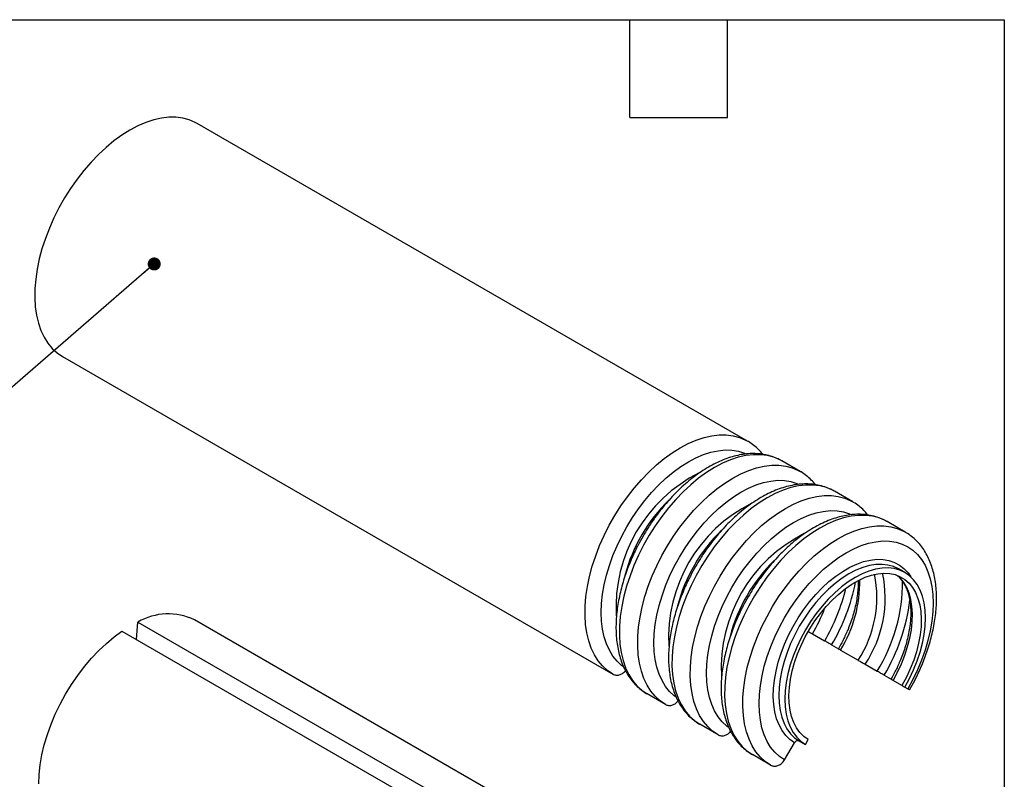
# Model space of a CAD drawing. Header units: millimetres. Extents: x 6 to 273, y 6 to 210.
# Tile 5 of 5: x 196 to 273, y 150 to 210. Entities that reach past the tile are written whole.
import ezdxf

# ---------------------------------------------------------------- set-up
doc = ezdxf.new("R2010")
doc.units = ezdxf.units.MM
doc.layers.add('TEXT', color=140, linetype='Continuous', lineweight=25)
doc.dimstyles.new('SLDDIMSTYLE1', dxfattribs={"dimtxt": 0.18, "dimasz": 1.016, "dimexe": 0, "dimexo": 0.0625, "dimgap": 0, "dimtad": 0, "dimtih": 1, "dimtoh": 1, "dimdec": 0, "dimrnd": 1e-09, "dimzin": 0, "dimdsep": 46, "dimtxsty": 'Standard', "dimblk1": 'DOT', "dimblk2": 'DOT', "dimsah": 1, "dimcen": 0.09, "dimadec": 0, "dimazin": 0, "dimtfac": 1.016, "dimtdec": 0, "dimtofl": 0, "dimtmove": 0, "dimatfit": 3, "dimldrblk": 'DOT', "dimfxl": 0, "dimfrac": 2, "dimtolj": 1, "dimtzin": 0, "dimarcsym": 0})

# ---------------------------------------------------------------- blocks, each defined once
blk = doc.blocks.new('_Dot')
at = {"color": 0, "linetype": 'ByBlock', "lineweight": -2}
blk.add_line((-0.5, 0), (-1, 0), dxfattribs=at)
at = {"color": 0, "linetype": 'ByBlock', "const_width": 0.5}
blk.add_lwpolyline([(-0.25, 0, 1), (0.25, 0, 1)], format="xyb", close=True, dxfattribs=at)

msp = doc.modelspace()

# ---------------------------------------------------------------- linework, layer by layer
for p, q in [((253.021, 176.667), (210.094, 201.448)), ((199.59, 183.264), (242.517, 158.482)), ((257.122, 174.299), (255.697, 175.122)), ((261.224, 171.931), (259.798, 172.754)), ((265.325, 169.564), (263.9, 170.387)), ((265.288, 166.41), (264.808, 166.687)), ((264.827, 166.676), (264.808, 166.687)), ((205.364, 161.175), (205.464, 162.548)), ((205.464, 162.548), (248.391, 137.767)), ((252.796, 137.938), (209.869, 162.719)), ((204.225, 161.833), (247.152, 137.052)), ((258.096, 161.62), (259.037, 161.079)), ((259.578, 160.766), (260.111, 160.459)), ((260.275, 160.362), (261.655, 159.565)), ((262.197, 159.253), (263.138, 158.711)), ((263.679, 158.399), (264.212, 158.091)), ((265.066, 157.596), (264.376, 157.994)), ((265.066, 157.596), (265.292, 157.466)), ((265.292, 157.467), (265.52, 157.336)), ((246.618, 156.115), (245.193, 156.938)), ((250.719, 153.747), (249.294, 154.57)), ((255.903, 151.785), (256.694, 153.13)), ((257.055, 153.265), (257.535, 152.988)), ((257.535, 152.988), (257.76, 153.378)), ((254.821, 151.38), (253.395, 152.203))]:
    msp.add_line(p, q)
at = {"flags": 128}
for points in [[(210.094, 201.448), (209.944, 201.53), (209.472, 201.73), (208.968, 201.865), (208.435, 201.932), (207.876, 201.931), (207.296, 201.862), (206.698, 201.727), (206.088, 201.525), (205.468, 201.258), (204.845, 200.928), (204.221, 200.538), (203.601, 200.089), (202.991, 199.586), (202.393, 199.032), (201.813, 198.431), (201.254, 197.786), (200.721, 197.104), (200.217, 196.387), (199.745, 195.642), (199.31, 194.874), (198.914, 194.088), (198.56, 193.29), (198.25, 192.485), (197.986, 191.68), (197.772, 190.879), (197.607, 190.088), (197.494, 189.314), (197.432, 188.561), (197.423, 187.834), (197.466, 187.14), (197.562, 186.483), (197.709, 185.867), (197.906, 185.297), (198.153, 184.777), (198.447, 184.311), (198.786, 183.901), (199.168, 183.551), (199.59, 183.264)], [(242.517, 158.482), (242.095, 158.77), (241.713, 159.12), (241.374, 159.529), (241.08, 159.996), (240.833, 160.516), (240.636, 161.086), (240.489, 161.702), (240.393, 162.359), (240.35, 163.053), (240.359, 163.779), (240.42, 164.532), (240.534, 165.307), (240.699, 166.097), (240.913, 166.898), (241.177, 167.704), (241.486, 168.509), (241.841, 169.307), (242.237, 170.093), (242.672, 170.861), (243.144, 171.606), (243.648, 172.322), (244.181, 173.005), (244.74, 173.65), (245.32, 174.251), (245.918, 174.805), (246.528, 175.308), (247.148, 175.756), (247.772, 176.147), (248.395, 176.477), (249.015, 176.743), (249.625, 176.945), (250.223, 177.081), (250.803, 177.15), (251.362, 177.15), (251.895, 177.083), (252.399, 176.949), (252.871, 176.749), (253.035, 176.659)], [(243.317, 159.072), (243.2, 159.161), (242.84, 159.497), (242.522, 159.89), (242.249, 160.34), (242.022, 160.841), (241.844, 161.391), (241.717, 161.986), (241.64, 162.62), (241.614, 163.288), (241.64, 163.987), (241.718, 164.71), (241.847, 165.452), (242.025, 166.207), (242.252, 166.97), (242.526, 167.735), (242.844, 168.496), (243.205, 169.247), (243.605, 169.982), (244.042, 170.697), (244.512, 171.384), (245.012, 172.04), (245.538, 172.66), (246.085, 173.237), (246.65, 173.769), (247.229, 174.251), (247.816, 174.679), (248.408, 175.051), (249, 175.363), (249.587, 175.613), (250.166, 175.799), (250.731, 175.919), (251.278, 175.973), (251.804, 175.961), (252.303, 175.882), (252.774, 175.737), (252.906, 175.682)], [(255.697, 175.122), (255.547, 175.204), (255.075, 175.404), (254.571, 175.539), (254.038, 175.606), (253.479, 175.605), (252.899, 175.536), (252.301, 175.401), (251.691, 175.199), (251.071, 174.932), (250.448, 174.602), (249.824, 174.212), (249.204, 173.763), (248.594, 173.26), (247.996, 172.706), (247.416, 172.105), (246.857, 171.46), (246.324, 170.778), (245.82, 170.061), (245.348, 169.316), (244.913, 168.548), (244.517, 167.762), (244.162, 166.964), (243.853, 166.159), (243.589, 165.354), (243.375, 164.553), (243.21, 163.762), (243.096, 162.988), (243.035, 162.235), (243.026, 161.508), (243.069, 160.814), (243.165, 160.157), (243.312, 159.541), (243.509, 158.971), (243.756, 158.451), (244.05, 157.985), (244.389, 157.575), (244.771, 157.225), (245.193, 156.938)], [(246.618, 156.115), (246.196, 156.402), (245.814, 156.752), (245.475, 157.162), (245.181, 157.628), (244.934, 158.148), (244.737, 158.718), (244.59, 159.334), (244.494, 159.991), (244.451, 160.686), (244.46, 161.412), (244.522, 162.165), (244.635, 162.939), (244.8, 163.73), (245.015, 164.531), (245.278, 165.337), (245.588, 166.141), (245.942, 166.94), (246.338, 167.726), (246.774, 168.494), (247.245, 169.238), (247.749, 169.955), (248.283, 170.638), (248.841, 171.282), (249.421, 171.883), (250.019, 172.437), (250.63, 172.94), (251.249, 173.389), (251.873, 173.779), (252.497, 174.109), (253.116, 174.376), (253.727, 174.578), (254.324, 174.714), (254.904, 174.782), (255.463, 174.783), (255.996, 174.716), (256.501, 174.582), (256.972, 174.381), (257.136, 174.291)], [(247.418, 156.704), (247.301, 156.794), (246.941, 157.129), (246.623, 157.523), (246.35, 157.972), (246.123, 158.474), (245.946, 159.024), (245.818, 159.618), (245.741, 160.252), (245.715, 160.921), (245.742, 161.619), (245.819, 162.342), (245.948, 163.084), (246.126, 163.84), (246.353, 164.603), (246.627, 165.368), (246.945, 166.128), (247.306, 166.879), (247.707, 167.615), (248.144, 168.329), (248.614, 169.017), (249.113, 169.673), (249.639, 170.292), (250.186, 170.87), (250.751, 171.402), (251.33, 171.883), (251.917, 172.312), (252.509, 172.683), (253.101, 172.995), (253.688, 173.245), (254.267, 173.431), (254.832, 173.551), (255.379, 173.606), (255.905, 173.593), (256.405, 173.514), (256.875, 173.369), (257.007, 173.314)], [(259.798, 172.754), (259.648, 172.836), (259.176, 173.037), (258.672, 173.171), (258.139, 173.238), (257.58, 173.237), (257, 173.169), (256.403, 173.033), (255.792, 172.831), (255.173, 172.564), (254.549, 172.234), (253.925, 171.844), (253.306, 171.396), (252.695, 170.893), (252.097, 170.339), (251.517, 169.737), (250.959, 169.093), (250.425, 168.41), (249.921, 167.694), (249.45, 166.949), (249.014, 166.181), (248.618, 165.395), (248.264, 164.597), (247.954, 163.792), (247.691, 162.986), (247.476, 162.185), (247.311, 161.395), (247.198, 160.62), (247.136, 159.867), (247.127, 159.141), (247.17, 158.447), (247.266, 157.789), (247.413, 157.173), (247.61, 156.603), (247.857, 156.083), (248.151, 155.617), (248.49, 155.207), (248.872, 154.858), (249.294, 154.57)], [(250.719, 153.747), (250.297, 154.035), (249.915, 154.385), (249.576, 154.794), (249.282, 155.261), (249.036, 155.781), (248.838, 156.351), (248.691, 156.966), (248.596, 157.624), (248.552, 158.318), (248.561, 159.044), (248.623, 159.797), (248.736, 160.572), (248.901, 161.362), (249.116, 162.163), (249.379, 162.969), (249.689, 163.774), (250.043, 164.572), (250.439, 165.358), (250.875, 166.126), (251.346, 166.871), (251.85, 167.587), (252.384, 168.27), (252.943, 168.914), (253.523, 169.516), (254.12, 170.07), (254.731, 170.573), (255.35, 171.021), (255.974, 171.412), (256.598, 171.741), (257.217, 172.008), (257.828, 172.21), (258.425, 172.346), (259.006, 172.414), (259.564, 172.415), (260.098, 172.348), (260.602, 172.214), (261.073, 172.013), (261.237, 171.923)], [(251.52, 154.337), (251.402, 154.426), (251.042, 154.761), (250.724, 155.155), (250.451, 155.605), (250.225, 156.106), (250.047, 156.656), (249.919, 157.25), (249.842, 157.884), (249.817, 158.553), (249.843, 159.252), (249.92, 159.975), (250.049, 160.717), (250.227, 161.472), (250.454, 162.235), (250.728, 163), (251.047, 163.761), (251.407, 164.512), (251.808, 165.247), (252.245, 165.961), (252.715, 166.649), (253.215, 167.305), (253.74, 167.924), (254.288, 168.502), (254.853, 169.034), (255.431, 169.516), (256.018, 169.944), (256.61, 170.316), (257.202, 170.628), (257.79, 170.877), (258.368, 171.063), (258.933, 171.184), (259.481, 171.238), (260.006, 171.226), (260.506, 171.147), (260.976, 171.002), (261.109, 170.947)], [(263.9, 170.387), (263.749, 170.469), (263.278, 170.669), (262.774, 170.803), (262.24, 170.87), (261.681, 170.87), (261.101, 170.801), (260.504, 170.665), (259.893, 170.463), (259.274, 170.197), (258.65, 169.867), (258.026, 169.476), (257.407, 169.028), (256.796, 168.525), (256.199, 167.971), (255.618, 167.37), (255.06, 166.725), (254.526, 166.042), (254.022, 165.326), (253.551, 164.581), (253.115, 163.813), (252.719, 163.027), (252.365, 162.229), (252.055, 161.424), (251.792, 160.618), (251.577, 159.817), (251.412, 159.027), (251.299, 158.252), (251.237, 157.499), (251.228, 156.773), (251.272, 156.079), (251.367, 155.422), (251.514, 154.806), (251.712, 154.236), (251.958, 153.716), (252.252, 153.249), (252.591, 152.84), (252.973, 152.49), (253.395, 152.203)], [(254.821, 151.38), (254.399, 151.667), (254.017, 152.017), (253.677, 152.427), (253.383, 152.893), (253.137, 153.413), (252.939, 153.983), (252.792, 154.599), (252.697, 155.256), (252.653, 155.95), (252.663, 156.677), (252.724, 157.43), (252.838, 158.204), (253.002, 158.995), (253.217, 159.796), (253.48, 160.601), (253.79, 161.406), (254.144, 162.204), (254.541, 162.99), (254.976, 163.758), (255.448, 164.503), (255.952, 165.22), (256.485, 165.902), (257.044, 166.547), (257.624, 167.148), (258.221, 167.702), (258.832, 168.205), (259.451, 168.654), (260.075, 169.044), (260.699, 169.374), (261.318, 169.641), (261.929, 169.843), (262.527, 169.978), (263.107, 170.047), (263.665, 170.048), (264.199, 169.981), (264.703, 169.846), (265.174, 169.646), (265.339, 169.556)], [(255.903, 151.785), (255.504, 152.059), (255.143, 152.394), (254.825, 152.788), (254.552, 153.237), (254.326, 153.739), (254.148, 154.289), (254.02, 154.883), (253.943, 155.517), (253.918, 156.186), (253.944, 156.884), (254.022, 157.607), (254.15, 158.349), (254.329, 159.105), (254.556, 159.868), (254.829, 160.632), (255.148, 161.393), (255.509, 162.144), (255.909, 162.88), (256.346, 163.594), (256.816, 164.282), (257.316, 164.938), (257.841, 165.557), (258.389, 166.134), (258.954, 166.666), (259.532, 167.148), (260.12, 167.577), (260.712, 167.948), (261.304, 168.26), (261.891, 168.51), (262.469, 168.696), (263.034, 168.816), (263.582, 168.871), (264.107, 168.858), (264.607, 168.779), (265.077, 168.634), (265.514, 168.424), (265.915, 168.151), (266.275, 167.817), (266.594, 167.424), (266.868, 166.975), (267.095, 166.474), (267.273, 165.925), (267.402, 165.331), (267.479, 164.698), (267.505, 164.029), (267.48, 163.331), (267.403, 162.608), (267.275, 161.867), (267.097, 161.111), (266.871, 160.348), (266.598, 159.584), (266.28, 158.823), (265.92, 158.072), (265.52, 157.336)], [(256.694, 153.13), (256.327, 153.386), (256, 153.704), (255.717, 154.081), (255.48, 154.513), (255.292, 154.997), (255.153, 155.528), (255.066, 156.101), (255.032, 156.711), (255.049, 157.353), (255.12, 158.02), (255.242, 158.706), (255.414, 159.404), (255.636, 160.11), (255.904, 160.815), (256.217, 161.513), (256.572, 162.199), (256.965, 162.865), (257.392, 163.505), (257.851, 164.114), (258.336, 164.686), (258.843, 165.215), (259.367, 165.698), (259.904, 166.128), (260.448, 166.503), (260.995, 166.819), (261.539, 167.072), (262.076, 167.261), (262.6, 167.385), (263.107, 167.44), (263.592, 167.428), (264.05, 167.348), (264.478, 167.202), (264.871, 166.989), (265.225, 166.713), (265.538, 166.376), (265.758, 166.063)], [(264.808, 166.687), (264.807, 166.687), (264.409, 166.874), (263.977, 166.994), (263.516, 167.047), (263.03, 167.032), (262.524, 166.949), (262.002, 166.799), (261.47, 166.583), (260.933, 166.303), (260.396, 165.963), (259.865, 165.565), (259.343, 165.113), (258.837, 164.612), (258.351, 164.066), (257.89, 163.48), (257.458, 162.861), (257.059, 162.215), (256.698, 161.546), (256.378, 160.863), (256.101, 160.171), (255.871, 159.477), (255.69, 158.788), (255.559, 158.11), (255.48, 157.45), (255.453, 156.815), (255.479, 156.21), (255.558, 155.641), (255.688, 155.114), (255.869, 154.634), (256.098, 154.205), (256.374, 153.832), (256.694, 153.517), (257.055, 153.265)], [(265.292, 157.466), (265.652, 158.135), (265.972, 158.818), (266.248, 159.51), (266.478, 160.204), (266.658, 160.893), (266.789, 161.571), (266.867, 162.23), (266.893, 162.865), (266.867, 163.47), (266.787, 164.038), (266.657, 164.565), (266.475, 165.044), (266.245, 165.473), (265.969, 165.845), (265.648, 166.159), (265.287, 166.41), (264.889, 166.597), (264.457, 166.717), (263.996, 166.77), (263.51, 166.755), (263.003, 166.672), (262.482, 166.522), (261.95, 166.306), (261.413, 166.026), (260.876, 165.686), (260.344, 165.288), (259.823, 164.836), (259.317, 164.335), (258.831, 163.789), (258.37, 163.203), (257.938, 162.584), (257.539, 161.938), (257.178, 161.269), (256.858, 160.586), (256.581, 159.894), (256.351, 159.2), (256.17, 158.511), (256.039, 157.833), (255.96, 157.173), (255.933, 156.538), (255.959, 155.933), (256.038, 155.364), (256.168, 154.837), (256.349, 154.357), (256.578, 153.928), (256.854, 153.555), (257.174, 153.24), (257.535, 152.988)], [(257.76, 153.378), (257.413, 153.621), (257.107, 153.925), (256.844, 154.287), (256.627, 154.704), (256.457, 155.17), (256.338, 155.682), (256.269, 156.234), (256.252, 156.822), (256.287, 157.437), (256.373, 158.076), (256.51, 158.731), (256.696, 159.396), (256.93, 160.063), (257.208, 160.727), (257.529, 161.381), (257.888, 162.018), (258.283, 162.631), (258.71, 163.215), (259.163, 163.764), (259.639, 164.272), (260.133, 164.734), (260.64, 165.145), (261.155, 165.502), (261.672, 165.8), (262.186, 166.038), (262.693, 166.211), (263.187, 166.32), (263.663, 166.362), (264.117, 166.336), (264.543, 166.245), (264.938, 166.087), (265.298, 165.866), (265.618, 165.582), (265.897, 165.24), (266.13, 164.842), (266.316, 164.392), (266.453, 163.895), (266.539, 163.356), (266.574, 162.78), (266.557, 162.174), (266.489, 161.542), (266.369, 160.892), (266.2, 160.23), (265.983, 159.563), (265.719, 158.897), (265.413, 158.239), (265.066, 157.596)], [(264.376, 157.994), (264.723, 158.637), (265.029, 159.295), (265.292, 159.961), (265.51, 160.629), (265.679, 161.291), (265.799, 161.941), (265.867, 162.572), (265.884, 163.179), (265.849, 163.755), (265.763, 164.294), (265.626, 164.79), (265.44, 165.24), (265.207, 165.638), (264.928, 165.981), (264.702, 166.191)], [(197.738, 149.913), (197.765, 150.644), (197.846, 151.4), (197.98, 152.177), (198.167, 152.967), (198.404, 153.765), (198.69, 154.566), (199.023, 155.362), (199.401, 156.147), (199.82, 156.917), (200.277, 157.665), (200.769, 158.384), (201.291, 159.071), (201.841, 159.719), (202.414, 160.323), (203.005, 160.88), (203.611, 161.384), (204.225, 161.833)]]:
    msp.add_lwpolyline(points, dxfattribs=at)
for centre, radius, start, end in [((254.482, 163.696), 11.719, 116.54919, 183.22113), ((255.87, 162.896), 12.84, 134.31749, 165.18955), ((258.583, 161.328), 11.719, 116.54919, 183.22113), ((259.971, 160.529), 12.84, 134.31749, 165.18955), ((262.685, 158.961), 11.719, 116.54919, 183.22113), ((264.072, 158.161), 12.84, 134.31749, 165.18955), ((254.034, 164.494), 9.076, 327.1065, 11.29852), ((254.399, 164.43), 9.36, 326.42132, 11.88986), ((245.697, 168.864), 15.446, 329.73305, 346.23577), ((246.043, 168.732), 15.705, 329.5228, 348.79015), ((251.721, 165.642), 10.052, 328.3138, 1.19328), ((251.702, 165.721), 13.414, 328.4926, 0.15458), ((246.767, 168.167), 13.084, 329.97532, 339.6321), ((250.528, 166.193), 15.287, 329.34752, 352.68695), ((207.829, 158.465), 4.718, 64.37595, 120.07598)]:
    msp.add_arc(centre, radius, start, end)
for points, knots in [([(254.212, 175.635), (254.108, 175.758), (253.894, 176.011), (253.517, 176.337), (253.227, 176.555), (253.056, 176.643), (253.035, 176.654)], [0, 0, 0, 0, 0.303999, 0.62784, 0.955452, 1, 1, 1, 1]), ([(255.679, 175.126), (255.558, 175.193), (255.283, 175.345), (254.811, 175.514), (254.29, 175.636), (253.757, 175.694), (253.222, 175.695), (252.672, 175.639), (252.11, 175.528), (251.541, 175.362), (250.968, 175.143), (250.395, 174.872), (249.826, 174.553), (249.263, 174.188), (248.709, 173.781), (248.169, 173.334), (247.645, 172.851), (247.141, 172.339), (246.663, 171.805), (246.215, 171.257), (245.834, 170.748), (245.513, 170.286), (245.199, 169.807), (244.991, 169.458), (244.868, 169.249)], [0, 0, 0, 0, 0.038023, 0.087053, 0.137583, 0.1841, 0.23117, 0.278752, 0.326742, 0.375005, 0.423409, 0.471842, 0.52021, 0.568438, 0.616481, 0.664284, 0.711766, 0.758776, 0.805002, 0.849667, 0.893335, 0.924448, 0.955003, 1, 1, 1, 1]), ([(258.313, 173.267), (258.209, 173.39), (257.996, 173.644), (257.619, 173.969), (257.329, 174.188), (257.157, 174.276), (257.137, 174.286)], [0, 0, 0, 0, 0.303999, 0.62784, 0.955452, 1, 1, 1, 1]), ([(259.78, 172.759), (259.66, 172.825), (259.384, 172.978), (258.913, 173.146), (258.391, 173.268), (257.858, 173.326), (257.323, 173.327), (256.773, 173.272), (256.211, 173.16), (255.642, 172.994), (255.069, 172.775), (254.496, 172.505), (253.927, 172.186), (253.364, 171.821), (252.811, 171.413), (252.27, 170.966), (251.746, 170.484), (251.242, 169.971), (250.764, 169.437), (250.316, 168.889), (249.935, 168.381), (249.614, 167.918), (249.3, 167.44), (249.092, 167.09), (248.969, 166.882)], [0, 0, 0, 0, 0.038023, 0.087053, 0.137583, 0.1841, 0.23117, 0.278752, 0.326742, 0.375005, 0.423409, 0.471842, 0.52021, 0.568438, 0.616481, 0.664284, 0.711766, 0.758776, 0.805002, 0.849667, 0.893335, 0.924448, 0.955003, 1, 1, 1, 1]), ([(262.414, 170.899), (262.311, 171.022), (262.097, 171.276), (261.72, 171.602), (261.43, 171.82), (261.258, 171.908), (261.238, 171.919)], [0, 0, 0, 0, 0.303999, 0.62784, 0.955452, 1, 1, 1, 1]), ([(263.881, 170.391), (263.761, 170.458), (263.485, 170.61), (263.014, 170.779), (262.492, 170.901), (261.959, 170.959), (261.424, 170.96), (260.874, 170.904), (260.312, 170.793), (259.743, 170.627), (259.17, 170.407), (258.597, 170.137), (258.028, 169.818), (257.465, 169.453), (256.912, 169.046), (256.371, 168.599), (255.847, 168.116), (255.343, 167.604), (254.866, 167.07), (254.417, 166.521), (254.037, 166.013), (253.715, 165.551), (253.401, 165.072), (253.194, 164.723), (253.07, 164.514)], [0, 0, 0, 0, 0.038023, 0.087053, 0.137583, 0.1841, 0.23117, 0.278752, 0.326742, 0.375005, 0.423409, 0.471842, 0.52021, 0.568438, 0.616481, 0.664284, 0.711766, 0.758776, 0.805002, 0.849667, 0.893335, 0.924448, 0.955003, 1, 1, 1, 1]), ([(244.868, 169.249), (244.729, 169.002), (244.535, 168.655), (244.273, 168.131), (244.06, 167.679), (243.828, 167.135), (243.606, 166.562), (243.4, 165.96), (243.216, 165.34), (243.059, 164.709), (242.932, 164.074), (242.837, 163.439), (242.777, 162.809), (242.753, 162.189), (242.767, 161.581), (242.82, 160.99), (242.911, 160.419), (243.044, 159.872), (243.216, 159.351), (243.43, 158.86), (243.686, 158.402), (243.983, 157.981), (244.32, 157.598), (244.701, 157.264), (244.995, 157.044), (245.17, 156.954), (245.194, 156.942)], [0, 0, 0, 0, 0.052555, 0.073875, 0.109208, 0.145805, 0.18497, 0.225731, 0.267699, 0.310571, 0.354134, 0.398237, 0.44277, 0.487653, 0.532826, 0.578241, 0.623839, 0.669573, 0.715397, 0.761272, 0.807177, 0.853133, 0.899221, 0.945605, 0.992529, 1, 1, 1, 1]), ([(265.655, 157.249), (265.793, 157.496), (265.988, 157.844), (266.25, 158.368), (266.462, 158.82), (266.695, 159.363), (266.917, 159.937), (267.123, 160.539), (267.307, 161.159), (267.464, 161.789), (267.591, 162.425), (267.686, 163.059), (267.746, 163.689), (267.769, 164.31), (267.756, 164.917), (267.703, 165.508), (267.611, 166.079), (267.479, 166.627), (267.306, 167.148), (267.092, 167.639), (266.837, 168.097), (266.54, 168.518), (266.203, 168.901), (265.822, 169.235), (265.531, 169.452), (265.36, 169.541), (265.339, 169.551)], [0, 0, 0, 0, 0.052613, 0.073955, 0.109327, 0.145965, 0.185172, 0.225977, 0.267992, 0.31091, 0.354521, 0.398671, 0.443253, 0.488185, 0.533408, 0.578872, 0.62452, 0.670303, 0.716178, 0.762103, 0.808058, 0.854064, 0.900203, 0.946637, 0.993612, 1, 1, 1, 1]), ([(248.969, 166.882), (248.831, 166.635), (248.636, 166.288), (248.374, 165.763), (248.162, 165.311), (247.929, 164.768), (247.707, 164.194), (247.501, 163.592), (247.317, 162.972), (247.16, 162.342), (247.033, 161.706), (246.938, 161.072), (246.878, 160.442), (246.855, 159.821), (246.868, 159.214), (246.921, 158.623), (247.013, 158.052), (247.145, 157.504), (247.318, 156.983), (247.532, 156.492), (247.787, 156.034), (248.084, 155.613), (248.421, 155.231), (248.802, 154.896), (249.096, 154.677), (249.271, 154.587), (249.295, 154.574)], [0, 0, 0, 0, 0.052555, 0.073875, 0.109208, 0.145805, 0.18497, 0.225731, 0.267699, 0.310571, 0.354134, 0.398237, 0.44277, 0.487653, 0.532826, 0.578241, 0.623839, 0.669573, 0.715397, 0.761272, 0.807177, 0.853133, 0.899221, 0.945605, 0.992529, 1, 1, 1, 1]), ([(264.733, 166.148), (264.78, 166.108), (264.913, 165.993), (265.102, 165.752), (265.3, 165.431), (265.462, 165.069), (265.59, 164.67), (265.683, 164.236), (265.74, 163.769), (265.759, 163.275), (265.741, 162.755), (265.686, 162.216), (265.593, 161.663), (265.465, 161.102), (265.304, 160.543), (265.117, 160.001), (264.922, 159.511), (264.732, 159.085), (264.505, 158.616), (264.324, 158.292), (264.209, 158.084)], [0, 0, 0, 0, 0.0330249, 0.0955461, 0.1567053, 0.216916, 0.2765427, 0.335844, 0.39498, 0.4540158, 0.5129755, 0.5718384, 0.6305185, 0.688836, 0.7464233, 0.8024252, 0.8542524, 0.896654, 0.9338591, 1, 1, 1, 1]), ([(261.646, 165.786), (261.648, 165.737), (261.658, 165.524), (261.638, 165.122), (261.585, 164.584), (261.492, 164.031), (261.364, 163.47), (261.203, 162.91), (261.016, 162.369), (260.821, 161.878), (260.631, 161.452), (260.404, 160.984), (260.223, 160.659), (260.107, 160.452)], [0, 0, 0, 0, 0.0314518, 0.1360434, 0.2404632, 0.3445587, 0.448011, 0.5501679, 0.6495124, 0.7414512, 0.8166695, 0.8826694, 1, 1, 1, 1]), ([(253.07, 164.514), (252.932, 164.267), (252.737, 163.92), (252.475, 163.395), (252.263, 162.944), (252.03, 162.4), (251.808, 161.827), (251.602, 161.225), (251.418, 160.605), (251.261, 159.974), (251.134, 159.339), (251.04, 158.704), (250.98, 158.074), (250.956, 157.454), (250.97, 156.846), (251.022, 156.255), (251.114, 155.684), (251.246, 155.137), (251.419, 154.616), (251.633, 154.125), (251.888, 153.667), (252.185, 153.246), (252.522, 152.863), (252.904, 152.529), (253.197, 152.309), (253.373, 152.219), (253.397, 152.207)], [0, 0, 0, 0, 0.052555, 0.073875, 0.109208, 0.145805, 0.18497, 0.225731, 0.267699, 0.310571, 0.354134, 0.398237, 0.44277, 0.487653, 0.532826, 0.578241, 0.623839, 0.669573, 0.715397, 0.761272, 0.807177, 0.853133, 0.899221, 0.945605, 0.992529, 1, 1, 1, 1]), ([(257.775, 161.805), (257.784, 161.8), (257.837, 161.769), (257.932, 161.714), (258.033, 161.657), (258.078, 161.63), (258.096, 161.62)], [0, 0, 0, 0, 0.072793, 0.425081, 0.777369, 1, 1, 1, 1]), ([(259.578, 160.766), (259.54, 160.789), (259.463, 160.833), (259.329, 160.91), (259.2, 160.985), (259.1, 161.042), (259.054, 161.069), (259.037, 161.079)], [0, 0, 0, 0, 0.215891, 0.431783, 0.647674, 0.863566, 1, 1, 1, 1]), ([(260.114, 160.455), (260.113, 160.455), (260.106, 160.459), (260.138, 160.441), (260.198, 160.406), (260.253, 160.374), (260.275, 160.362)], [0, 0, 0, 0, 0.070245, 0.423501, 0.776757, 1, 1, 1, 1]), ([(261.655, 159.565), (261.694, 159.543), (261.77, 159.499), (261.904, 159.421), (262.033, 159.347), (262.134, 159.289), (262.179, 159.263), (262.197, 159.253)], [0, 0, 0, 0, 0.215891, 0.431783, 0.647674, 0.863566, 1, 1, 1, 1]), ([(242.517, 158.482), (242.593, 158.45), (242.746, 158.385), (243.015, 158.408), (243.271, 158.525), (243.436, 158.656), (243.498, 158.744), (243.502, 158.75)], [0, 0, 0, 0, 0.24562, 0.491241, 0.736861, 0.982482, 1, 1, 1, 1]), ([(263.679, 158.399), (263.641, 158.421), (263.565, 158.465), (263.43, 158.543), (263.301, 158.617), (263.201, 158.675), (263.155, 158.701), (263.138, 158.711)], [0, 0, 0, 0, 0.2158914, 0.4317828, 0.6476743, 0.8635657, 1, 1, 1, 1]), ([(264.215, 158.087), (264.214, 158.088), (264.207, 158.092), (264.239, 158.073), (264.299, 158.039), (264.355, 158.007), (264.376, 157.994)], [0, 0, 0, 0, 0.070245, 0.423501, 0.776757, 1, 1, 1, 1]), ([(265.52, 157.336), (265.565, 157.31), (265.645, 157.264), (265.65, 157.261), (265.652, 157.26)], [0, 0, 0, 0, 0.555994, 1, 1, 1, 1]), ([(246.618, 156.115), (246.695, 156.082), (246.848, 156.017), (247.117, 156.041), (247.372, 156.157), (247.537, 156.288), (247.599, 156.376), (247.603, 156.382)], [0, 0, 0, 0, 0.24562, 0.491241, 0.736861, 0.982482, 1, 1, 1, 1]), ([(250.719, 153.747), (250.796, 153.715), (250.949, 153.649), (251.218, 153.673), (251.474, 153.79), (251.638, 153.92), (251.7, 154.009), (251.704, 154.015)], [0, 0, 0, 0, 0.24562, 0.491241, 0.736861, 0.982482, 1, 1, 1, 1]), ([(257.055, 153.265), (257.029, 153.276), (256.978, 153.298), (256.889, 153.29), (256.803, 153.252), (256.736, 153.194), (256.706, 153.148), (256.694, 153.13)], [0, 0, 0, 0, 0.215891, 0.431783, 0.647674, 0.863566, 1, 1, 1, 1]), ([(254.821, 151.38), (254.897, 151.347), (255.05, 151.282), (255.319, 151.306), (255.577, 151.421), (255.778, 151.594), (255.868, 151.731), (255.903, 151.785)], [0, 0, 0, 0, 0.215891, 0.431783, 0.647674, 0.863566, 1, 1, 1, 1])]:
    msp.add_open_spline(points, degree=3, knots=knots)
at = {"layer": 'TEXT'}
for p, q in [((6.35, 209.55), (273.05, 209.55)), ((243.84, 201.93), (243.84, 209.55)), ((251.46, 201.93), (251.46, 209.55)), ((273.05, 209.55), (273.05, 6.35)), ((243.84, 201.93), (251.46, 201.93))]:
    msp.add_line(p, q, dxfattribs=at)

# ---------------------------------------------------------------- leaders
msp.add_leader([(206.74, 190.488), (190.005, 175.987), (183.655, 175.987)], dimstyle='SLDDIMSTYLE1', dxfattribs=at)

doc.saveas('drawing.dxf')
